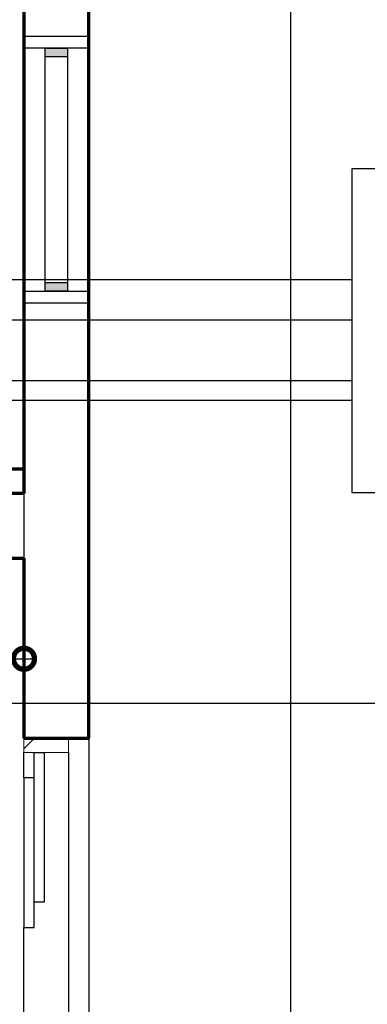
# Model space of a CAD drawing. Header units: millimetres. Extents: x -20654 to 2526, y -8238 to 977.
# Tile 48 of 219: x -10320.6 to -10319.74, y -4124.514 to -4122.081. Entities that reach past the tile are written whole.
import ezdxf

# ---------------------------------------------------------------- set-up
doc = ezdxf.new("R2010")
doc.units = ezdxf.units.MM
doc.linetypes.add('HIDDEN2', pattern=[0.47625, 0.3175, -0.15875])
for name, color, linetype in [('01 CONTORNO_dwg', 252, 'Continuous'), ('A-FLOR', 252, 'Continuous'), ('G-IMPT', 8, 'Continuous'), ('Simbolos', 7, 'Continuous'), ('TQ-Condutos', 3, 'Continuous'), ('TQ-Conexões', 7, 'Continuous')]:
    doc.layers.add(name, color=color, linetype=linetype)
doc.styles.add('Arial_4', font='arial.ttf', dxfattribs={"width": 0.8, "height": 0.07})
doc.dimstyles.new('COTAS', dxfattribs={"dimscale": 0.3048, "dimtxt": 0.07, "dimasz": 0.341207, "dimexe": 0.19685, "dimexo": 0.0625, "dimgap": 0.032808, "dimtad": 3, "dimdec": 0, "dimlfac": 100, "dimzin": 0, "dimdsep": 46, "dimtxsty": 'Arial_4', "dimblk1": 'DOTSMALL', "dimblk2": 'DOTSMALL', "dimsah": 1, "dimcen": 0.09, "dimdle": 0.065617, "dimazin": 0, "dimtfac": 1, "dimtdec": 0, "dimtmove": 0, "dimatfit": 0, "dimfxl": 0.328084, "dimfxlon": 1, "dimtvp": 1, "dimtfill": 1, "dimtolj": 1, "dimtzin": 0, "dimarcsym": 2})

# ---------------------------------------------------------------- blocks, each defined once
blk = doc.blocks.new('JANELAS')
at = {"layer": 'G-IMPT', "true_color": 0x939598}
for points in [[(-9994.4, -3975.1), (-9988.7, -3975.1), (-9988.7, -3955.1), (-10045.7, -3955.1), (-10045.7, -3975.1)], [(-9988.7, -4555.1), (-9988.7, -4535.1), (-10045.7, -4535.1), (-10045.7, -4555.1)]]:
    blk.add_hatch(color=252, dxfattribs=at).paths.add_polyline_path(points, flags=0)
at = {"layer": 'G-IMPT', "color": 252, "true_color": 0x939598}
for p, q in [((-10097.2, -3925.1), (-9937.2, -3925.1)), ((-10097.2, -3955.1), (-10097.2, -3925.1)), ((-9937.2, -3925.1), (-9937.2, -3955.1)), ((-9937.2, -3955.1), (-10097.2, -3955.1)), ((-10045.7, -3955.1), (-10045.7, -3975.1)), ((-9988.7, -3955.1), (-10045.7, -3955.1)), ((-10044.7, -3955.1), (-9989.7, -3955.1)), ((-10044.7, -4555.1), (-10044.7, -3955.1)), ((-9989.7, -3955.1), (-9989.7, -4555.1)), ((-9988.7, -3975.1), (-9988.7, -3955.1)), ((-10045.7, -3975.1), (-9988.7, -3975.1)), ((-10045.7, -4535.1), (-10045.7, -4555.1)), ((-9988.7, -4535.1), (-10045.7, -4535.1)), ((-9988.7, -4555.1), (-9988.7, -4535.1)), ((-10097.2, -4555.1), (-9937.2, -4555.1)), ((-10097.2, -4585.1), (-10097.2, -4555.1)), ((-10045.7, -4555.1), (-9988.7, -4555.1)), ((-9989.7, -4555.1), (-10044.7, -4555.1)), ((-9937.2, -4555.1), (-9937.2, -4585.1)), ((-9937.2, -4585.1), (-10097.2, -4585.1)), ((-10097.2, -5757.6), (-10097.2, -5695.1)), ((-10072.2, -5695.1), (-10047.2, -5695.1)), ((-10072.2, -6065.1), (-10072.2, -5695.1)), ((-10047.2, -5695.1), (-10047.2, -6065.1)), ((-9987.2, -5695.1), (-9987.2, -7125.1)), ((-10072.2, -5757.6), (-10097.2, -5757.6)), ((-10097.2, -5757.6), (-10097.2, -6127.6)), ((-10072.2, -6127.6), (-10072.2, -5757.6)), ((-10047.2, -6065.1), (-10072.2, -6065.1)), ((-10097.2, -6127.6), (-10072.2, -6127.6)), ((-10097.2, -6692.6), (-10097.2, -6127.6))]:
    blk.add_line(p, q, dxfattribs=at)
at = {"layer": 'G-IMPT', "color": 252, "lineweight": 20, "true_color": 0x939598}
for p, q in [((-10097.2, -5695.1), (-10097.2, -5660.1)), ((-9987.2, -5660.1), (-9987.2, -5695.1)), ((-10072.2, -5695.1), (-10097.2, -5695.1)), ((-9987.2, -5695.1), (-10047.2, -5695.1))]:
    blk.add_line(p, q, dxfattribs=at)
at = {"layer": 'G-IMPT', "color": 252, "linetype": 'Continuous', "true_color": 0x939598}
blk.add_line((-10097.2, -5686.5), (-10070.9, -5660.1), dxfattribs=at)
blk = doc.blocks.new('terreo')
at = {"layer": '01 CONTORNO_dwg', "lineweight": 70}
for p, q in [((-9937.2, -5660.1), (-9937.2, -2850.1)), ((-10097.2, -3455.1), (-10097.2, -5055.1)), ((-10097.2, -4995.1), (-12817.2, -4995.1)), ((-10097.2, -5055.1), (-10577.2, -5055.1)), ((-13082.9, -5215.1), (-10097.2, -5215.1)), ((-10097.2, -5215.1), (-10097.2, -5660.1)), ((-10097.2, -5660.1), (-9937.2, -5660.1))]:
    blk.add_line(p, q, dxfattribs=at)
at = {"layer": '01 CONTORNO_dwg'}
for p, q in [((-10097.2, -5045.1), (-10097.2, -5197.5)), ((-9937.2, -5660.1), (-9937.2, -7160.1))]:
    blk.add_line(p, q, dxfattribs=at)
at = {"layer": 'A-FLOR'}
blk.add_line((-9437.2, -8275.1), (-9437.2, -135.1), dxfattribs=at)
at = {"layer": '01 CONTORNO_dwg'}
blk.add_blockref('JANELAS', (0, 0), dxfattribs=at)
blk = doc.blocks.new('_DotSmall')
at = {"color": 0, "linetype": 'ByBlock', "const_width": 0.5}
blk.add_lwpolyline([(-0.0625, 0, 1), (0.0625, 0, 1)], format="xyb", close=True, dxfattribs=at)
blk = doc.blocks.new('*D146')
at = {"color": 0, "lineweight": -2, "ltscale": 2, "transparency": 16777216}
for p, q in [((-10321.6661, -4123.5604), (-10321.6661, -4123.7204)), ((-10320.5889, -4123.5697), (-10320.5889, -4123.7204)), ((-10321.6861, -4123.6604), (-10320.5689, -4123.6604))]:
    blk.add_line(p, q, dxfattribs=at)
at = {"layer": 'Defpoints', "color": 0, "ltscale": 2, "transparency": 16777216}
for p in [(-10321.6661, -4123.4765), (-10320.5889, -4123.5506), (-10320.5889, -4123.6604)]:
    blk.add_point(p, dxfattribs=at)
at = {"color": 0, "lineweight": -2, "ltscale": 2, "transparency": 16777216, "xscale": 0.104, "yscale": 0.104, "zscale": 0.104, "rotation": 180}
blk.add_blockref('_DotSmall', (-10321.6661, -4123.6604), dxfattribs=at)
at = {"color": 0, "lineweight": -2, "ltscale": 2, "transparency": 16777216, "xscale": 0.104, "yscale": 0.104, "zscale": 0.104}
blk.add_blockref('_DotSmall', (-10320.5889, -4123.6604), dxfattribs=at)
at = {"color": 0, "ltscale": 2, "transparency": 16777216, "insert": (-10321.1275, -4123.6146), "char_height": 0.07, "attachment_point": 5, "rotation": 180, "style": 'Arial_4', "bg_fill": 3, "box_fill_scale": 1.1, "bg_fill_color": 256, "bg_fill_true_color": 13158600, "bg_fill_transparency": 0}
blk.add_mtext('\\A1;108', dxfattribs=at)

msp = doc.modelspace()

# ---------------------------------------------------------------- linework, layer by layer
at = {"ltscale": 2}
msp.add_line((-10320.5889, -4123.2419), (-10320.5889, -4123.7708), dxfattribs=at)
at = {"layer": 'Simbolos', "linetype": 'Continuous'}
msp.add_lwpolyline([(-10319.7783, -4123.2493), (-10318.9783, -4123.2493), (-10318.9783, -4122.4493), (-10319.7783, -4122.4493), (-10319.7783, -4123.2493), (-10319.7783, -4123.2493)], dxfattribs=at)
at = {"layer": 'TQ-Condutos'}
for p, q in [((-10321.7377, -4122.7229), (-10319.7783, -4122.7229)), ((-10321.7377, -4122.8229), (-10319.7783, -4122.8229)), ((-10321.261, -4122.9728), (-10319.7783, -4122.9728)), ((-10321.261, -4123.0217), (-10319.7783, -4123.0217))]:
    msp.add_line(p, q, dxfattribs=at)
at = {"layer": 'TQ-Conexões', "color": 244, "linetype": 'HIDDEN2', "ltscale": 8, "true_color": 0x991b1e}
msp.add_lwpolyline([(-10323.7404, -4121.2879), (-10318.6014, -4121.2879), (-10318.6014, -4123.7708), (-10323.7404, -4123.7708)], close=True, dxfattribs=at)

# ---------------------------------------------------------------- block references
at = {"layer": '01 CONTORNO_dwg', "xscale": 0.001, "yscale": 0.001, "zscale": 0.001}
msp.add_blockref('terreo', (-10310.4917, -4118.1967), dxfattribs=at)

# ---------------------------------------------------------------- next in the draw order: dimensions: what is measured, and where the dimension line sits
at = {"ltscale": 2}
dim = msp.add_linear_dim(base=(-10320.5889, -4123.6604), p1=(-10321.6661, -4123.4765), p2=(-10320.5889, -4123.5506), dimstyle='COTAS', override={"dimpost": '<>'}, dxfattribs=at)
dim.commit()
dim.dimension.update_dxf_attribs({"geometry": '*D146', "text_midpoint": (-10321.1275, -4123.6146)})

doc.saveas('drawing.dxf')
